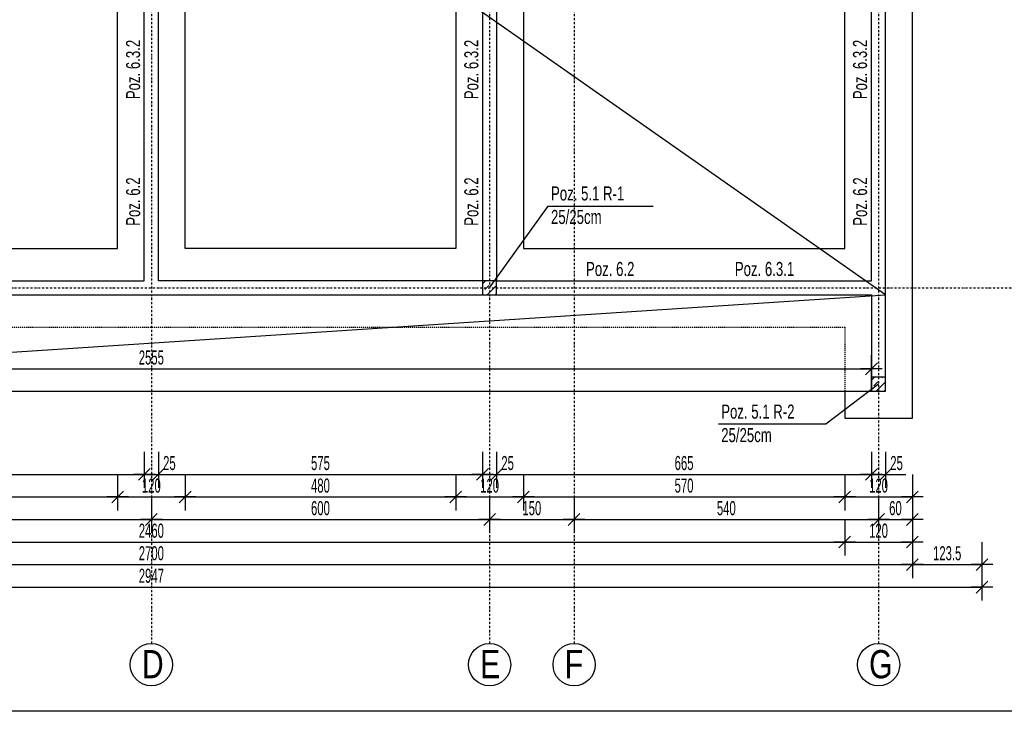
# Model space of a CAD drawing. Header units: millimetres. Extents: x -12386 to -7050, y -1495 to 2173.
# Tile 2 of 25: x -10639 to -8892, y -1495 to -268. Entities that reach past the tile are written whole.
import ezdxf

# ---------------------------------------------------------------- set-up
doc = ezdxf.new("R2010")
doc.units = ezdxf.units.MM
doc.header["$LTSCALE"] = 10
doc.linetypes.add('MO', pattern=[0.7, 0.35, -0.17, 0.01, -0.17])
doc.linetypes.add('MP', pattern=[0.36, 0.2, -0.16])
doc.layers.add('BA_obw', color=230, linetype='Continuous', plot=False)
for name, color, linetype in [('BA_szr', 1, 'Continuous'), ('BA_txs', 2, 'Continuous'), ('BA_wis', 2, 'Continuous'), ('BA_wym', 1, 'Continuous'), ('BD_lpm', 1, 'MP'), ('BD_osm', 1, 'MO'), ('BD_txs', 2, 'Continuous'), ('BD_wic', 1, 'Continuous'), ('BD_wig', 3, 'Continuous'), ('BZ_odn', 1, 'Continuous'), ('BZ_txs', 2, 'Continuous')]:
    doc.layers.add(name, color=color, linetype=linetype)
doc.styles.add('BIKTS', font='bikromsw.shx', dxfattribs={"width": 0.8})
doc.styles.add('BIKWYM', font='bikromsw.shx', dxfattribs={"width": 0.6})
doc.dimstyles.new('BA_KR_100_cm', dxfattribs={"dimtxt": 25, "dimasz": 1.666667, "dimexe": 24, "dimexo": 0, "dimgap": 0, "dimtad": 0, "dimdec": 1, "dimrnd": 0.5, "dimzin": 9, "dimdsep": 46, "dimtxsty": 'BIKWYM', "dimblk": 'WYM-KR', "dimcen": 0, "dimdle": 20, "dimclrd": 256, "dimclre": 256, "dimclrt": 2, "dimadec": 0, "dimazin": 0, "dimtfac": 0.033333, "dimtdec": 1, "dimtmove": 0, "dimatfit": 3, "dimldrblk": 'WYM-KR', "dimfxl": 25, "dimfxlon": 1, "dimtvp": 0.8, "dimtolj": 1, "dimarcsym": 0})
doc.dimstyles.new('BZ_ST_100_cm', dxfattribs={"dimtxt": 25, "dimasz": 1.666667, "dimexe": 24, "dimexo": 0, "dimgap": 0, "dimtad": 0, "dimdec": 1, "dimrnd": 0.5, "dimdsep": 46, "dimtxsty": 'BIKWYM', "dimblk": 'WYM-ST', "dimcen": 0, "dimdle": 20, "dimclrd": 256, "dimclre": 256, "dimclrt": 7, "dimadec": 0, "dimazin": 0, "dimtfac": 0.033333, "dimtdec": 1, "dimtix": 1, "dimtmove": 2, "dimatfit": 3, "dimldrblk": 'WYM-ST', "dimfxl": 25, "dimfxlon": 1, "dimtvp": 0.8, "dimtolj": 1, "dimtzin": 0, "dimarcsym": 0})

# ---------------------------------------------------------------- blocks, each defined once
blk = doc.blocks.new('WYM-ST')
blk.add_hatch(color=256).paths.add_polyline_path([(-13, 2.9), (0, 0), (-13, -2.9)])
blk.add_lwpolyline([(0, 0), (-13, 2.9), (-13, -2.9), (0, 0)])
blk = doc.blocks.new('WYM-KR')
at = {"linetype": 'ByBlock'}
blk.add_line((11.52, 0), (-11.52, 0), dxfattribs=at)
at = {"color": 7, "linetype": 'ByBlock'}
blk.add_line((6.24, 6.24), (-6.24, -6.24), dxfattribs=at)
blk = doc.blocks.new('*D26')
at = {"layer": 'BA_wym', "lineweight": -2}
for p, q in [((-10993.1, -1034.6), (-10993.1, -1098.6)), ((-10418.1, -1034.6), (-10418.1, -1098.6)), ((-10991.4, -1074.6), (-10419.7, -1074.6))]:
    blk.add_line(p, q, dxfattribs=at)
at = {"layer": 'Defpoints', "color": 0}
for p in [(-10418.1, -731.1), (-10993.1, -756.1), (-10418.1, -1074.6)]:
    blk.add_point(p, dxfattribs=at)
at = {"layer": 'BA_wym', "lineweight": -2, "xscale": 1.666666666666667, "yscale": 1.666666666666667, "zscale": 1.666666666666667, "rotation": 180}
blk.add_blockref('WYM-KR', (-10993.1, -1074.6), dxfattribs=at)
at = {"layer": 'BA_wym', "lineweight": -2, "xscale": 1.666666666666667, "yscale": 1.666666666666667, "zscale": 1.666666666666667}
blk.add_blockref('WYM-KR', (-10418.1, -1074.6), dxfattribs=at)
at = {"layer": 'BA_wym', "color": 2, "insert": (-10705.6, -1054.6), "char_height": 25, "attachment_point": 5, "style": 'BIKWYM'}
blk.add_mtext('\\A1;575', dxfattribs=at)
blk = doc.blocks.new('*D27')
at = {"layer": 'BA_wym', "lineweight": -2}
for p, q in [((-10418.1, -1034.6), (-10418.1, -1098.6)), ((-10393.1, -1034.6), (-10393.1, -1098.6)), ((-10419.7, -1074.6), (-10421.4, -1074.6)), ((-10418.1, -1074.6), (-10393.1, -1074.6)), ((-10391.4, -1074.6), (-10357.4, -1074.6))]:
    blk.add_line(p, q, dxfattribs=at)
at = {"layer": 'Defpoints', "color": 0}
for p in [(-10418.1, -731.1), (-10393.1, -731.1), (-10393.1, -1074.6)]:
    blk.add_point(p, dxfattribs=at)
at = {"layer": 'BA_wym', "lineweight": -2, "xscale": 1.666666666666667, "yscale": 1.666666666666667, "zscale": 1.666666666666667}
blk.add_blockref('WYM-KR', (-10418.1, -1074.6), dxfattribs=at)
at = {"layer": 'BA_wym', "lineweight": -2, "xscale": 1.666666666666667, "yscale": 1.666666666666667, "zscale": 1.666666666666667, "rotation": 180}
blk.add_blockref('WYM-KR', (-10393.1, -1074.6), dxfattribs=at)
at = {"layer": 'BA_wym', "color": 2, "insert": (-10373.6, -1054.6), "char_height": 25, "attachment_point": 5, "style": 'BIKWYM'}
blk.add_mtext('\\A1;25', dxfattribs=at)
blk = doc.blocks.new('*D28')
at = {"layer": 'BA_wym', "lineweight": -2}
for p, q in [((-10393.1, -1034.6), (-10393.1, -1098.6)), ((-9818.1, -1034.6), (-9818.1, -1098.6)), ((-10391.4, -1074.6), (-9819.7, -1074.6))]:
    blk.add_line(p, q, dxfattribs=at)
at = {"layer": 'Defpoints', "color": 0}
for p in [(-10393.1, -731.1), (-9818.1, -756.1), (-9818.1, -1074.6)]:
    blk.add_point(p, dxfattribs=at)
at = {"layer": 'BA_wym', "lineweight": -2, "xscale": 1.666666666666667, "yscale": 1.666666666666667, "zscale": 1.666666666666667, "rotation": 180}
blk.add_blockref('WYM-KR', (-10393.1, -1074.6), dxfattribs=at)
at = {"layer": 'BA_wym', "lineweight": -2, "xscale": 1.666666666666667, "yscale": 1.666666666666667, "zscale": 1.666666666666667}
blk.add_blockref('WYM-KR', (-9818.1, -1074.6), dxfattribs=at)
at = {"layer": 'BA_wym', "color": 2, "insert": (-10105.6, -1054.6), "char_height": 25, "attachment_point": 5, "style": 'BIKWYM'}
blk.add_mtext('\\A1;575', dxfattribs=at)
blk = doc.blocks.new('*D29')
at = {"layer": 'BA_wym', "lineweight": -2}
for p, q in [((-9818.1, -1034.6), (-9818.1, -1098.6)), ((-9793.1, -1034.6), (-9793.1, -1098.6)), ((-9819.7, -1074.6), (-9821.4, -1074.6)), ((-9818.1, -1074.6), (-9793.1, -1074.6)), ((-9791.4, -1074.6), (-9757.4, -1074.6))]:
    blk.add_line(p, q, dxfattribs=at)
at = {"layer": 'Defpoints', "color": 0}
for p in [(-9818.1, -756.1), (-9793.1, -756.1), (-9793.1, -1074.6)]:
    blk.add_point(p, dxfattribs=at)
at = {"layer": 'BA_wym', "lineweight": -2, "xscale": 1.666666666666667, "yscale": 1.666666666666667, "zscale": 1.666666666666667}
blk.add_blockref('WYM-KR', (-9818.1, -1074.6), dxfattribs=at)
at = {"layer": 'BA_wym', "lineweight": -2, "xscale": 1.666666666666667, "yscale": 1.666666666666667, "zscale": 1.666666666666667, "rotation": 180}
blk.add_blockref('WYM-KR', (-9793.1, -1074.6), dxfattribs=at)
at = {"layer": 'BA_wym', "color": 2, "insert": (-9773.6, -1054.6), "char_height": 25, "attachment_point": 5, "style": 'BIKWYM'}
blk.add_mtext('\\A1;25', dxfattribs=at)
blk = doc.blocks.new('*D30')
at = {"layer": 'BA_wym', "lineweight": -2}
for p, q in [((-9793.1, -1034.6), (-9793.1, -1098.6)), ((-9128.1, -1034.6), (-9128.1, -1098.6)), ((-9791.4, -1074.6), (-9129.7, -1074.6))]:
    blk.add_line(p, q, dxfattribs=at)
at = {"layer": 'Defpoints', "color": 0}
for p in [(-9793.1, -756.1), (-9128.1, -927.1), (-9128.1, -1074.6)]:
    blk.add_point(p, dxfattribs=at)
at = {"layer": 'BA_wym', "lineweight": -2, "xscale": 1.666666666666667, "yscale": 1.666666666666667, "zscale": 1.666666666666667, "rotation": 180}
blk.add_blockref('WYM-KR', (-9793.1, -1074.6), dxfattribs=at)
at = {"layer": 'BA_wym', "lineweight": -2, "xscale": 1.666666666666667, "yscale": 1.666666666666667, "zscale": 1.666666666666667}
blk.add_blockref('WYM-KR', (-9128.1, -1074.6), dxfattribs=at)
at = {"layer": 'BA_wym', "color": 2, "insert": (-9460.6, -1054.6), "char_height": 25, "attachment_point": 5, "style": 'BIKWYM'}
blk.add_mtext('\\A1;665', dxfattribs=at)
blk = doc.blocks.new('*D31')
at = {"layer": 'BA_wym', "lineweight": -2}
for p, q in [((-9128.1, -1034.6), (-9128.1, -1098.6)), ((-9103.1, -1034.6), (-9103.1, -1098.6)), ((-9129.7, -1074.6), (-9131.4, -1074.6)), ((-9128.1, -1074.6), (-9103.1, -1074.6)), ((-9101.4, -1074.6), (-9067.4, -1074.6))]:
    blk.add_line(p, q, dxfattribs=at)
at = {"layer": 'Defpoints', "color": 0}
for p in [(-9128.1, -927.1), (-9103.1, -927.1), (-9103.1, -1074.6)]:
    blk.add_point(p, dxfattribs=at)
at = {"layer": 'BA_wym', "lineweight": -2, "xscale": 1.666666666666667, "yscale": 1.666666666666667, "zscale": 1.666666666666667}
blk.add_blockref('WYM-KR', (-9128.1, -1074.6), dxfattribs=at)
at = {"layer": 'BA_wym', "lineweight": -2, "xscale": 1.666666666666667, "yscale": 1.666666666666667, "zscale": 1.666666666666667, "rotation": 180}
blk.add_blockref('WYM-KR', (-9103.1, -1074.6), dxfattribs=at)
at = {"layer": 'BA_wym', "color": 2, "insert": (-9083.6, -1054.6), "char_height": 25, "attachment_point": 5, "style": 'BIKWYM'}
blk.add_mtext('\\A1;25', dxfattribs=at)
blk = doc.blocks.new('*D35')
at = {"layer": 'BA_wym', "lineweight": -2}
for p, q in [((-10945.6, -1074.6), (-10945.6, -1138.6)), ((-10465.6, -1074.6), (-10465.6, -1138.6)), ((-10943.9, -1114.6), (-10467.2, -1114.6))]:
    blk.add_line(p, q, dxfattribs=at)
at = {"layer": 'Defpoints', "color": 0}
for p in [(-10945.6, -673.6), (-10465.6, -673.6), (-10465.6, -1114.6)]:
    blk.add_point(p, dxfattribs=at)
at = {"layer": 'BA_wym', "lineweight": -2, "xscale": 1.666666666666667, "yscale": 1.666666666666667, "zscale": 1.666666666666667, "rotation": 180}
blk.add_blockref('WYM-KR', (-10945.6, -1114.6), dxfattribs=at)
at = {"layer": 'BA_wym', "lineweight": -2, "xscale": 1.666666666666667, "yscale": 1.666666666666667, "zscale": 1.666666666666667}
blk.add_blockref('WYM-KR', (-10465.6, -1114.6), dxfattribs=at)
at = {"layer": 'BA_wym', "color": 2, "insert": (-10705.6, -1094.6), "char_height": 25, "attachment_point": 5, "style": 'BIKWYM'}
blk.add_mtext('\\A1;480', dxfattribs=at)
blk = doc.blocks.new('*D36')
at = {"layer": 'BA_wym', "lineweight": -2}
for p, q in [((-10465.6, -1074.6), (-10465.6, -1138.6)), ((-10345.6, -1074.6), (-10345.6, -1138.6)), ((-10463.9, -1114.6), (-10347.2, -1114.6))]:
    blk.add_line(p, q, dxfattribs=at)
at = {"layer": 'Defpoints', "color": 0}
for p in [(-10465.6, -673.6), (-10345.6, -673.6), (-10345.6, -1114.6)]:
    blk.add_point(p, dxfattribs=at)
at = {"layer": 'BA_wym', "lineweight": -2, "xscale": 1.666666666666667, "yscale": 1.666666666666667, "zscale": 1.666666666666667, "rotation": 180}
blk.add_blockref('WYM-KR', (-10465.6, -1114.6), dxfattribs=at)
at = {"layer": 'BA_wym', "lineweight": -2, "xscale": 1.666666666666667, "yscale": 1.666666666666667, "zscale": 1.666666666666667}
blk.add_blockref('WYM-KR', (-10345.6, -1114.6), dxfattribs=at)
at = {"layer": 'BA_wym', "color": 2, "insert": (-10405.6, -1094.6), "char_height": 25, "attachment_point": 5, "style": 'BIKWYM'}
blk.add_mtext('\\A1;120', dxfattribs=at)
blk = doc.blocks.new('*D37')
at = {"layer": 'BA_wym', "lineweight": -2}
for p, q in [((-10345.6, -1074.6), (-10345.6, -1138.6)), ((-9865.6, -1074.6), (-9865.6, -1138.6)), ((-10343.9, -1114.6), (-9867.2, -1114.6))]:
    blk.add_line(p, q, dxfattribs=at)
at = {"layer": 'Defpoints', "color": 0}
for p in [(-10345.6, -673.6), (-9865.6, -673.6), (-9865.6, -1114.6)]:
    blk.add_point(p, dxfattribs=at)
at = {"layer": 'BA_wym', "lineweight": -2, "xscale": 1.666666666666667, "yscale": 1.666666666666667, "zscale": 1.666666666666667, "rotation": 180}
blk.add_blockref('WYM-KR', (-10345.6, -1114.6), dxfattribs=at)
at = {"layer": 'BA_wym', "lineweight": -2, "xscale": 1.666666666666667, "yscale": 1.666666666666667, "zscale": 1.666666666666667}
blk.add_blockref('WYM-KR', (-9865.6, -1114.6), dxfattribs=at)
at = {"layer": 'BA_wym', "color": 2, "insert": (-10105.6, -1094.6), "char_height": 25, "attachment_point": 5, "style": 'BIKWYM'}
blk.add_mtext('\\A1;480', dxfattribs=at)
blk = doc.blocks.new('*D38')
at = {"layer": 'BA_wym', "lineweight": -2}
for p, q in [((-9865.6, -1074.6), (-9865.6, -1138.6)), ((-9745.6, -1074.6), (-9745.6, -1138.6)), ((-9863.9, -1114.6), (-9747.2, -1114.6))]:
    blk.add_line(p, q, dxfattribs=at)
at = {"layer": 'Defpoints', "color": 0}
for p in [(-9865.6, -673.6), (-9745.6, -673.6), (-9745.6, -1114.6)]:
    blk.add_point(p, dxfattribs=at)
at = {"layer": 'BA_wym', "lineweight": -2, "xscale": 1.666666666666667, "yscale": 1.666666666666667, "zscale": 1.666666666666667, "rotation": 180}
blk.add_blockref('WYM-KR', (-9865.6, -1114.6), dxfattribs=at)
at = {"layer": 'BA_wym', "lineweight": -2, "xscale": 1.666666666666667, "yscale": 1.666666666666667, "zscale": 1.666666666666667}
blk.add_blockref('WYM-KR', (-9745.6, -1114.6), dxfattribs=at)
at = {"layer": 'BA_wym', "color": 2, "insert": (-9805.6, -1094.6), "char_height": 25, "attachment_point": 5, "style": 'BIKWYM'}
blk.add_mtext('\\A1;120', dxfattribs=at)
blk = doc.blocks.new('*D39')
at = {"layer": 'BA_wym', "lineweight": -2}
for p, q in [((-9745.6, -1074.6), (-9745.6, -1138.6)), ((-9175.6, -1074.6), (-9175.6, -1138.6)), ((-9743.9, -1114.6), (-9177.2, -1114.6))]:
    blk.add_line(p, q, dxfattribs=at)
at = {"layer": 'Defpoints', "color": 0}
for p in [(-9745.6, -673.6), (-9175.6, -673.6), (-9175.6, -1114.6)]:
    blk.add_point(p, dxfattribs=at)
at = {"layer": 'BA_wym', "lineweight": -2, "xscale": 1.666666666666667, "yscale": 1.666666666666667, "zscale": 1.666666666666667, "rotation": 180}
blk.add_blockref('WYM-KR', (-9745.6, -1114.6), dxfattribs=at)
at = {"layer": 'BA_wym', "lineweight": -2, "xscale": 1.666666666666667, "yscale": 1.666666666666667, "zscale": 1.666666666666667}
blk.add_blockref('WYM-KR', (-9175.6, -1114.6), dxfattribs=at)
at = {"layer": 'BA_wym', "color": 2, "insert": (-9460.6, -1094.6), "char_height": 25, "attachment_point": 5, "style": 'BIKWYM'}
blk.add_mtext('\\A1;570', dxfattribs=at)
blk = doc.blocks.new('*D40')
at = {"layer": 'BA_wym', "lineweight": -2}
for p, q in [((-9175.6, -1074.6), (-9175.6, -1138.6)), ((-9055.6, -1074.6), (-9055.6, -1138.6)), ((-9173.9, -1114.6), (-9057.2, -1114.6))]:
    blk.add_line(p, q, dxfattribs=at)
at = {"layer": 'Defpoints', "color": 0}
for p in [(-9175.6, -673.6), (-9055.6, -974.6), (-9055.6, -1114.6)]:
    blk.add_point(p, dxfattribs=at)
at = {"layer": 'BA_wym', "lineweight": -2, "xscale": 1.666666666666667, "yscale": 1.666666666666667, "zscale": 1.666666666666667, "rotation": 180}
blk.add_blockref('WYM-KR', (-9175.6, -1114.6), dxfattribs=at)
at = {"layer": 'BA_wym', "lineweight": -2, "xscale": 1.666666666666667, "yscale": 1.666666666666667, "zscale": 1.666666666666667}
blk.add_blockref('WYM-KR', (-9055.6, -1114.6), dxfattribs=at)
at = {"layer": 'BA_wym', "color": 2, "insert": (-9115.6, -1094.6), "char_height": 25, "attachment_point": 5, "style": 'BIKWYM'}
blk.add_mtext('\\A1;120', dxfattribs=at)
blk = doc.blocks.new('*D44')
at = {"layer": 'BA_wym', "lineweight": -2}
for p, q in [((-11005.6, -1114.6), (-11005.6, -1178.6)), ((-10405.6, -1114.6), (-10405.6, -1178.6)), ((-11003.9, -1154.6), (-10407.2, -1154.6))]:
    blk.add_line(p, q, dxfattribs=at)
at = {"layer": 'Defpoints', "color": 0}
for p in [(-11005.6, -927.1), (-10405.6, -927.1), (-10405.6, -1154.6)]:
    blk.add_point(p, dxfattribs=at)
at = {"layer": 'BA_wym', "lineweight": -2, "xscale": 1.666666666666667, "yscale": 1.666666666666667, "zscale": 1.666666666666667, "rotation": 180}
blk.add_blockref('WYM-KR', (-11005.6, -1154.6), dxfattribs=at)
at = {"layer": 'BA_wym', "lineweight": -2, "xscale": 1.666666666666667, "yscale": 1.666666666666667, "zscale": 1.666666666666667}
blk.add_blockref('WYM-KR', (-10405.6, -1154.6), dxfattribs=at)
at = {"layer": 'BA_wym', "color": 2, "insert": (-10705.6, -1134.6), "char_height": 25, "attachment_point": 5, "style": 'BIKWYM'}
blk.add_mtext('\\A1;600', dxfattribs=at)
blk = doc.blocks.new('*D45')
at = {"layer": 'BA_wym', "lineweight": -2}
for p, q in [((-10405.6, -1114.6), (-10405.6, -1178.6)), ((-9805.6, -1114.6), (-9805.6, -1178.6)), ((-10403.9, -1154.6), (-9807.2, -1154.6))]:
    blk.add_line(p, q, dxfattribs=at)
at = {"layer": 'Defpoints', "color": 0}
for p in [(-10405.6, -521.1), (-9805.6, -927.1), (-9805.6, -1154.6)]:
    blk.add_point(p, dxfattribs=at)
at = {"layer": 'BA_wym', "lineweight": -2, "xscale": 1.666666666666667, "yscale": 1.666666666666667, "zscale": 1.666666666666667, "rotation": 180}
blk.add_blockref('WYM-KR', (-10405.6, -1154.6), dxfattribs=at)
at = {"layer": 'BA_wym', "lineweight": -2, "xscale": 1.666666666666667, "yscale": 1.666666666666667, "zscale": 1.666666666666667}
blk.add_blockref('WYM-KR', (-9805.6, -1154.6), dxfattribs=at)
at = {"layer": 'BA_wym', "color": 2, "insert": (-10105.6, -1134.6), "char_height": 25, "attachment_point": 5, "style": 'BIKWYM'}
blk.add_mtext('\\A1;600', dxfattribs=at)
blk = doc.blocks.new('*D46')
at = {"layer": 'BA_wym', "lineweight": -2}
for p, q in [((-9805.6, -1114.6), (-9805.6, -1178.6)), ((-9655.6, -1114.6), (-9655.6, -1178.6)), ((-9803.9, -1154.6), (-9657.2, -1154.6))]:
    blk.add_line(p, q, dxfattribs=at)
at = {"layer": 'Defpoints', "color": 0}
for p in [(-9805.6, -927.1), (-9655.6, -927.1), (-9655.6, -1154.6)]:
    blk.add_point(p, dxfattribs=at)
at = {"layer": 'BA_wym', "lineweight": -2, "xscale": 1.666666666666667, "yscale": 1.666666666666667, "zscale": 1.666666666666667, "rotation": 180}
blk.add_blockref('WYM-KR', (-9805.6, -1154.6), dxfattribs=at)
at = {"layer": 'BA_wym', "lineweight": -2, "xscale": 1.666666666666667, "yscale": 1.666666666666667, "zscale": 1.666666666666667}
blk.add_blockref('WYM-KR', (-9655.6, -1154.6), dxfattribs=at)
at = {"layer": 'BA_wym', "color": 2, "insert": (-9730.6, -1134.6), "char_height": 25, "attachment_point": 5, "style": 'BIKWYM'}
blk.add_mtext('\\A1;150', dxfattribs=at)
blk = doc.blocks.new('*D47')
at = {"layer": 'BA_wym', "lineweight": -2}
for p, q in [((-9655.6, -1114.6), (-9655.6, -1178.6)), ((-9115.6, -1114.6), (-9115.6, -1178.6)), ((-9653.9, -1154.6), (-9117.2, -1154.6))]:
    blk.add_line(p, q, dxfattribs=at)
at = {"layer": 'Defpoints', "color": 0}
for p in [(-9655.6, -927.1), (-9115.6, -927.1), (-9115.6, -1154.6)]:
    blk.add_point(p, dxfattribs=at)
at = {"layer": 'BA_wym', "lineweight": -2, "xscale": 1.666666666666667, "yscale": 1.666666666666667, "zscale": 1.666666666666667, "rotation": 180}
blk.add_blockref('WYM-KR', (-9655.6, -1154.6), dxfattribs=at)
at = {"layer": 'BA_wym', "lineweight": -2, "xscale": 1.666666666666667, "yscale": 1.666666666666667, "zscale": 1.666666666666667}
blk.add_blockref('WYM-KR', (-9115.6, -1154.6), dxfattribs=at)
at = {"layer": 'BA_wym', "color": 2, "insert": (-9385.6, -1134.6), "char_height": 25, "attachment_point": 5, "style": 'BIKWYM'}
blk.add_mtext('\\A1;540', dxfattribs=at)
blk = doc.blocks.new('*D48')
at = {"layer": 'BA_wym', "lineweight": -2}
for p, q in [((-9115.6, -1114.6), (-9115.6, -1178.6)), ((-9055.6, -1114.6), (-9055.6, -1178.6)), ((-9113.9, -1154.6), (-9057.2, -1154.6))]:
    blk.add_line(p, q, dxfattribs=at)
at = {"layer": 'Defpoints', "color": 0}
for p in [(-9115.6, -927.1), (-9055.6, -974.6), (-9055.6, -1154.6)]:
    blk.add_point(p, dxfattribs=at)
at = {"layer": 'BA_wym', "lineweight": -2, "xscale": 1.666666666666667, "yscale": 1.666666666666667, "zscale": 1.666666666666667, "rotation": 180}
blk.add_blockref('WYM-KR', (-9115.6, -1154.6), dxfattribs=at)
at = {"layer": 'BA_wym', "lineweight": -2, "xscale": 1.666666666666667, "yscale": 1.666666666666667, "zscale": 1.666666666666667}
blk.add_blockref('WYM-KR', (-9055.6, -1154.6), dxfattribs=at)
at = {"layer": 'BA_wym', "color": 2, "insert": (-9085.6, -1134.6), "char_height": 25, "attachment_point": 5, "style": 'BIKWYM'}
blk.add_mtext('\\A1;60', dxfattribs=at)
blk = doc.blocks.new('*D50')
at = {"layer": 'BA_wym', "lineweight": -2}
for p, q in [((-11635.6, -1154.6), (-11635.6, -1218.6)), ((-9175.6, -1154.6), (-9175.6, -1218.6)), ((-11633.9, -1194.6), (-9177.2, -1194.6))]:
    blk.add_line(p, q, dxfattribs=at)
at = {"layer": 'Defpoints', "color": 0}
for p in [(-11635.6, -974.6), (-9175.6, -974.6), (-9175.6, -1194.6)]:
    blk.add_point(p, dxfattribs=at)
at = {"layer": 'BA_wym', "lineweight": -2, "xscale": 1.666666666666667, "yscale": 1.666666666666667, "zscale": 1.666666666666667, "rotation": 180}
blk.add_blockref('WYM-KR', (-11635.6, -1194.6), dxfattribs=at)
at = {"layer": 'BA_wym', "lineweight": -2, "xscale": 1.666666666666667, "yscale": 1.666666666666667, "zscale": 1.666666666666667}
blk.add_blockref('WYM-KR', (-9175.6, -1194.6), dxfattribs=at)
at = {"layer": 'BA_wym', "color": 2, "insert": (-10405.6, -1174.6), "char_height": 25, "attachment_point": 5, "style": 'BIKWYM'}
blk.add_mtext('\\A1;2460', dxfattribs=at)
blk = doc.blocks.new('*D51')
at = {"layer": 'BA_wym', "lineweight": -2}
for p, q in [((-9175.6, -1154.6), (-9175.6, -1218.6)), ((-9055.6, -1154.6), (-9055.6, -1218.6)), ((-9173.9, -1194.6), (-9057.2, -1194.6))]:
    blk.add_line(p, q, dxfattribs=at)
at = {"layer": 'Defpoints', "color": 0}
for p in [(-9175.6, -974.6), (-9055.6, -974.6), (-9055.6, -1194.6)]:
    blk.add_point(p, dxfattribs=at)
at = {"layer": 'BA_wym', "lineweight": -2, "xscale": 1.666666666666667, "yscale": 1.666666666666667, "zscale": 1.666666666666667, "rotation": 180}
blk.add_blockref('WYM-KR', (-9175.6, -1194.6), dxfattribs=at)
at = {"layer": 'BA_wym', "lineweight": -2, "xscale": 1.666666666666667, "yscale": 1.666666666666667, "zscale": 1.666666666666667}
blk.add_blockref('WYM-KR', (-9055.6, -1194.6), dxfattribs=at)
at = {"layer": 'BA_wym', "color": 2, "insert": (-9115.6, -1174.6), "char_height": 25, "attachment_point": 5, "style": 'BIKWYM'}
blk.add_mtext('\\A1;120', dxfattribs=at)
blk = doc.blocks.new('*D53')
at = {"layer": 'BA_wym', "lineweight": -2}
for p, q in [((-11755.6, -1194.6), (-11755.6, -1258.6)), ((-9055.6, -1194.6), (-9055.6, -1258.6)), ((-11753.9, -1234.6), (-9057.2, -1234.6))]:
    blk.add_line(p, q, dxfattribs=at)
at = {"layer": 'Defpoints', "color": 0}
for p in [(-11755.6, -974.6), (-9055.6, -974.6), (-9055.6, -1234.6)]:
    blk.add_point(p, dxfattribs=at)
at = {"layer": 'BA_wym', "lineweight": -2, "xscale": 1.666666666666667, "yscale": 1.666666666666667, "zscale": 1.666666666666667, "rotation": 180}
blk.add_blockref('WYM-KR', (-11755.6, -1234.6), dxfattribs=at)
at = {"layer": 'BA_wym', "lineweight": -2, "xscale": 1.666666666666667, "yscale": 1.666666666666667, "zscale": 1.666666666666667}
blk.add_blockref('WYM-KR', (-9055.6, -1234.6), dxfattribs=at)
at = {"layer": 'BA_wym', "color": 2, "insert": (-10405.6, -1214.6), "char_height": 25, "attachment_point": 5, "style": 'BIKWYM'}
blk.add_mtext('\\A1;2700', dxfattribs=at)
blk = doc.blocks.new('*D54')
at = {"layer": 'BA_wym', "lineweight": -2}
for p, q in [((-9055.6, -1194.6), (-9055.6, -1258.6)), ((-8932.1, -1194.6), (-8932.1, -1258.6)), ((-9053.9, -1234.6), (-8933.7, -1234.6))]:
    blk.add_line(p, q, dxfattribs=at)
at = {"layer": 'Defpoints', "color": 0}
for p in [(-8932.1, 171.4), (-9055.6, -974.6), (-8932.1, -1234.6)]:
    blk.add_point(p, dxfattribs=at)
at = {"layer": 'BA_wym', "lineweight": -2, "xscale": 1.666666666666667, "yscale": 1.666666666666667, "zscale": 1.666666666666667, "rotation": 180}
blk.add_blockref('WYM-KR', (-9055.6, -1234.6), dxfattribs=at)
at = {"layer": 'BA_wym', "lineweight": -2, "xscale": 1.666666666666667, "yscale": 1.666666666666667, "zscale": 1.666666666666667}
blk.add_blockref('WYM-KR', (-8932.1, -1234.6), dxfattribs=at)
at = {"layer": 'BA_wym', "color": 2, "insert": (-8993.8, -1214.6), "char_height": 25, "attachment_point": 5, "style": 'BIKWYM'}
blk.add_mtext('\\A1;123.5', dxfattribs=at)
blk = doc.blocks.new('*D55')
at = {"layer": 'BA_wym', "lineweight": -2}
for p, q in [((-11879.1, -1234.6), (-11879.1, -1298.6)), ((-8932.1, -1234.6), (-8932.1, -1298.6)), ((-11877.4, -1274.6), (-8933.7, -1274.6))]:
    blk.add_line(p, q, dxfattribs=at)
at = {"layer": 'Defpoints', "color": 0}
for p in [(-11879.1, 171.4), (-8932.1, 171.4), (-8932.1, -1274.6)]:
    blk.add_point(p, dxfattribs=at)
at = {"layer": 'BA_wym', "lineweight": -2, "xscale": 1.666666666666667, "yscale": 1.666666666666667, "zscale": 1.666666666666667, "rotation": 180}
blk.add_blockref('WYM-KR', (-11879.1, -1274.6), dxfattribs=at)
at = {"layer": 'BA_wym', "lineweight": -2, "xscale": 1.666666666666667, "yscale": 1.666666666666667, "zscale": 1.666666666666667}
blk.add_blockref('WYM-KR', (-8932.1, -1274.6), dxfattribs=at)
at = {"layer": 'BA_wym', "color": 2, "insert": (-10405.6, -1254.6), "char_height": 25, "attachment_point": 5, "style": 'BIKWYM'}
blk.add_mtext('\\A1;2947', dxfattribs=at)
blk = doc.blocks.new('*D56')
at = {"layer": 'BA_wym', "lineweight": -2}
for p, q in [((-11683.1, -927.1), (-11683.1, -863.3)), ((-9128.1, -927.1), (-9128.1, -863.3)), ((-11681.4, -887.3), (-9129.7, -887.3))]:
    blk.add_line(p, q, dxfattribs=at)
at = {"layer": 'Defpoints', "color": 0}
for p in [(-9128.1, -887.3), (-11683.1, -927.1), (-9128.1, -927.1)]:
    blk.add_point(p, dxfattribs=at)
at = {"layer": 'BA_wym', "lineweight": -2, "xscale": 1.666666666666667, "yscale": 1.666666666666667, "zscale": 1.666666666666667, "rotation": 180}
blk.add_blockref('WYM-KR', (-11683.1, -887.3), dxfattribs=at)
at = {"layer": 'BA_wym', "lineweight": -2, "xscale": 1.666666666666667, "yscale": 1.666666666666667, "zscale": 1.666666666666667}
blk.add_blockref('WYM-KR', (-9128.1, -887.3), dxfattribs=at)
at = {"layer": 'BA_wym', "color": 2, "insert": (-10405.6, -867.3), "char_height": 25, "attachment_point": 5, "style": 'BIKWYM'}
blk.add_mtext('\\A1;2555', dxfattribs=at)

msp = doc.modelspace()

# ---------------------------------------------------------------- hatches: boundary and pattern name
at = {"layer": 'BA_szr'}
h = msp.add_hatch(dxfattribs=at)
h.set_pattern_fill('BIK_ZELBET', color=256, scale=100, angle=45, pattern_type=2)
h.set_pattern_definition([(45, (-21431.852, -1800), (-14.142136, 14.142136), []), (45, (-21438.923, -1792.929), (-14.142136, 14.142136), [10, -10])])
h.paths.add_polyline_path([(-9818.08, -756.15), (-9793.08, -756.15), (-9793.08, -731.15), (-9818.08, -731.15)])
h = msp.add_hatch(dxfattribs=at)
h.set_pattern_fill('BIK_ZELBET', color=256, scale=100, angle=45, pattern_type=2)
h.set_pattern_definition([(45, (-20741.852, -1971), (-14.142136, 14.142136), []), (45, (-20748.923, -1963.929), (-14.142136, 14.142136), [10, -10])])
h.paths.add_polyline_path([(-9128.08, -927.15), (-9103.08, -927.15), (-9103.08, -902.15), (-9128.08, -902.15)])

# ---------------------------------------------------------------- linework, layer by layer
at = {"layer": 'BA_obw'}
msp.add_lwpolyline([(-12385.85, 2173.17), (-8427.97, 2173.17), (-8427.97, -1494.91), (-12385.85, -1494.91)], close=True, dxfattribs=at)
at = {"layer": 'BA_wis'}
msp.add_lwpolyline([(-9175.58, -927.15), (-9175.58, -974.65), (-9055.58, -974.65), (-9055.58, 171.35)], dxfattribs=at)
for points in [[(-9745.58, -673.65), (-9175.58, -673.65), (-9175.58, 51.35), (-9595.58, 51.35), (-9595.58, -38.65), (-9745.58, -38.65)], [(-10945.58, -673.65), (-10465.58, -673.65), (-10465.58, -38.65), (-10945.58, -38.65)], [(-10345.58, -38.65), (-9865.58, -38.65), (-9865.58, -673.65), (-10345.58, -673.65)]]:
    msp.add_lwpolyline(points, close=True, dxfattribs=at)
at = {"layer": 'BD_lpm', "color": 2}
msp.add_lwpolyline([(-11635.58, -927.15), (-11635.58, -813.65), (-9175.58, -813.65), (-9175.58, -927.15)], dxfattribs=at)
at = {"layer": 'BD_osm'}
for points in [[(-10405.58, 1939.85), (-10405.58, -1374.65)], [(-9805.58, 1939.85), (-9805.58, -1374.65)], [(-9655.58, 1939.85), (-9655.58, -1374.65)], [(-9115.58, 1939.85), (-9115.58, -1374.65)], [(-12279.08, -743.65), (-8532.08, -743.65)]]:
    msp.add_lwpolyline(points, dxfattribs=at)
at = {"layer": 'BD_wic'}
for points in [[(-9103.08, -756.15), (-11708.08, 1068.85)], [(-11708.08, -927.15), (-9103.08, -756.15)], [(-11683.08, -927.15), (-9128.08, -927.15)]]:
    msp.add_lwpolyline(points, dxfattribs=at)
for centre in [(-10405.58, -1412.15), (-9805.58, -1412.15), (-9655.58, -1412.15), (-9115.58, -1412.15)]:
    msp.add_circle(centre, 37.5, dxfattribs=at)
at = {"layer": 'BD_wig'}
for points in [[(-11683.08, -756.15), (-9128.08, -756.15), (-9128.08, -927.15), (-9103.08, -927.15), (-9103.08, 1068.85), (-9793.08, 1068.85), (-9793.08, 1119.85), (-9818.08, 1119.85), (-9818.08, 1068.85), (-10993.08, 1068.84), (-10993.08, 1119.85), (-11018.08, 1119.85), (-11018.08, 1068.85), (-11708.08, 1068.85), (-11708.08, -927.15), (-11683.08, -927.15), (-11683.08, -756.15)], [(-9793.08, -731.15), (-9128.08, -731.15), (-9128.08, 98.85), (-9643.08, 98.85), (-9643.08, -6.15), (-9793.08, -6.15), (-9793.08, -731.15)]]:
    msp.add_lwpolyline(points, dxfattribs=at)
for points in [[(-10993.08, -731.15), (-10418.08, -731.15), (-10418.08, -6.15), (-10993.08, -6.15)], [(-10393.08, -6.15), (-9818.08, -6.15), (-9818.08, -731.15), (-10393.08, -731.15)], [(-9818.08, -756.15), (-9793.08, -756.15), (-9793.08, -731.15), (-9818.08, -731.15)], [(-9128.08, -927.15), (-9103.08, -927.15), (-9103.08, -902.15), (-9128.08, -902.15)]]:
    msp.add_lwpolyline(points, close=True, dxfattribs=at)

# ---------------------------------------------------------------- texts
at = {"layer": 'BA_txs', "style": 'BIKTS', "width": 0.7}
for s, p in [('Poz. 6.3.2', (-10425.5, -408.92)), ('Poz. 6.3.2', (-9825.5, -408.92)), ('Poz. 6.3.2', (-9135.94, -408.92)), ('Poz. 6.2', (-10425.5, -633.54)), ('Poz. 6.2', (-9825.5, -633.54)), ('Poz. 6.2', (-9135.94, -633.54))]:
    msp.add_text(s, height=25, rotation=90, dxfattribs=at).set_placement(p)
for s, p in [('Poz. 6.2', (-9634.46, -722.58)), ('Poz. 6.3.1', (-9370.5, -722.58))]:
    msp.add_text(s, height=25, dxfattribs=at).set_placement(p)
at = {"layer": 'BD_txs', "style": 'BIKTS', "width": 0.8}
for s, p in [('D', (-10422.39, -1436.21)), ('E', (-9822.39, -1436.21)), ('F', (-9672.39, -1436.21)), ('G', (-9132.39, -1436.21))]:
    msp.add_text(s, height=50, dxfattribs=at).set_placement(p)
at = {"layer": 'BZ_txs', "char_height": 25, "width": 452.0462, "attachment_point": 1, "style": 'BIKTS'}
for s, insert in [('{\\W0.7;Poz. 5.1 R-1\\P\\A1;25/25cm}', (-9696.66, -563.61)), ('{\\W0.7;Poz. 5.1 R-2\\P\\A1;25/25cm}', (-9394.71, -950.67))]:
    msp.add_mtext(s, dxfattribs=dict(at, insert=insert))

# ---------------------------------------------------------------- dimensions: what is measured, and where the dimension line sits
at = {"layer": 'BA_wym'}
for base, p1, p2, picture, middle in [((-8932.08, -1274.65), (-11879.08, 171.35), (-8932.08, 171.35), '*D55', (-10405.58, -1254.65)), ((-8932.08, -1234.65), (-9055.58, -974.65), (-8932.08, 171.35), '*D54', (-8993.83, -1214.65)), ((-9805.58, -1154.65), (-10405.58, -521.06), (-9805.58, -927.15), '*D45', (-10105.58, -1134.65)), ((-10465.58, -1114.65), (-10945.58, -673.65), (-10465.58, -673.65), '*D35', (-10705.58, -1094.65)), ((-10345.58, -1114.65), (-10465.58, -673.65), (-10345.58, -673.65), '*D36', (-10405.58, -1094.65)), ((-9865.58, -1114.65), (-10345.58, -673.65), (-9865.58, -673.65), '*D37', (-10105.58, -1094.65)), ((-9745.58, -1114.65), (-9865.58, -673.65), (-9745.58, -673.65), '*D38', (-9805.58, -1094.65)), ((-9175.58, -1114.65), (-9745.58, -673.65), (-9175.58, -673.65), '*D39', (-9460.58, -1094.65)), ((-9055.58, -1114.65), (-9175.58, -673.65), (-9055.58, -974.65), '*D40', (-9115.58, -1094.65)), ((-10418.08, -1074.65), (-10993.08, -756.15), (-10418.08, -731.15), '*D26', (-10705.58, -1054.65)), ((-10393.08, -1074.65), (-10418.08, -731.15), (-10393.08, -731.15), '*D27', (-10373.55, -1054.65)), ((-9818.08, -1074.65), (-10393.08, -731.15), (-9818.08, -756.15), '*D28', (-10105.58, -1054.65)), ((-9793.08, -1074.65), (-9818.08, -756.15), (-9793.08, -756.15), '*D29', (-9773.55, -1054.65)), ((-9128.08, -1074.65), (-9793.08, -756.15), (-9128.08, -927.15), '*D30', (-9460.58, -1054.65)), ((-9128.08, -887.34), (-11683.08, -927.15), (-9128.08, -927.15), '*D56', (-10405.58, -867.34)), ((-10405.58, -1154.65), (-11005.58, -927.15), (-10405.58, -927.15), '*D44', (-10705.58, -1134.65)), ((-9655.58, -1154.65), (-9805.58, -927.15), (-9655.58, -927.15), '*D46', (-9730.58, -1134.65)), ((-9115.58, -1154.65), (-9655.58, -927.15), (-9115.58, -927.15), '*D47', (-9385.58, -1134.65)), ((-9103.08, -1074.65), (-9128.08, -927.15), (-9103.08, -927.15), '*D31', (-9083.55, -1054.65)), ((-9055.58, -1154.65), (-9115.58, -927.15), (-9055.58, -974.65), '*D48', (-9085.58, -1134.65)), ((-9055.58, -1234.65), (-11755.58, -974.65), (-9055.58, -974.65), '*D53', (-10405.58, -1214.65)), ((-9175.58, -1194.65), (-11635.58, -974.65), (-9175.58, -974.65), '*D50', (-10405.58, -1174.65)), ((-9055.58, -1194.65), (-9175.58, -974.65), (-9055.58, -974.65), '*D51', (-9115.58, -1174.65))]:
    dim = msp.add_linear_dim(base=base, p1=p1, p2=p2, dimstyle='BA_KR_100_cm', override={"dimblk": 'WYM-KR', "dimatfit": 1, "dimfxl": 40}, dxfattribs=at)
    dim.commit()
    dim.dimension.update_dxf_attribs({"geometry": picture, "text_midpoint": middle})

# ---------------------------------------------------------------- leaders
at = {"layer": 'BZ_odn', "has_arrowhead": 0}
for points in [[(-9805.58, -743.65), (-9701.52, -598.41), (-9515.14, -598.41)], [(-9115.58, -914.65), (-9208.93, -985.47), (-9399.57, -985.47)]]:
    msp.add_leader(points, dimstyle='BZ_ST_100_cm', dxfattribs=at)

doc.saveas('drawing.dxf')
